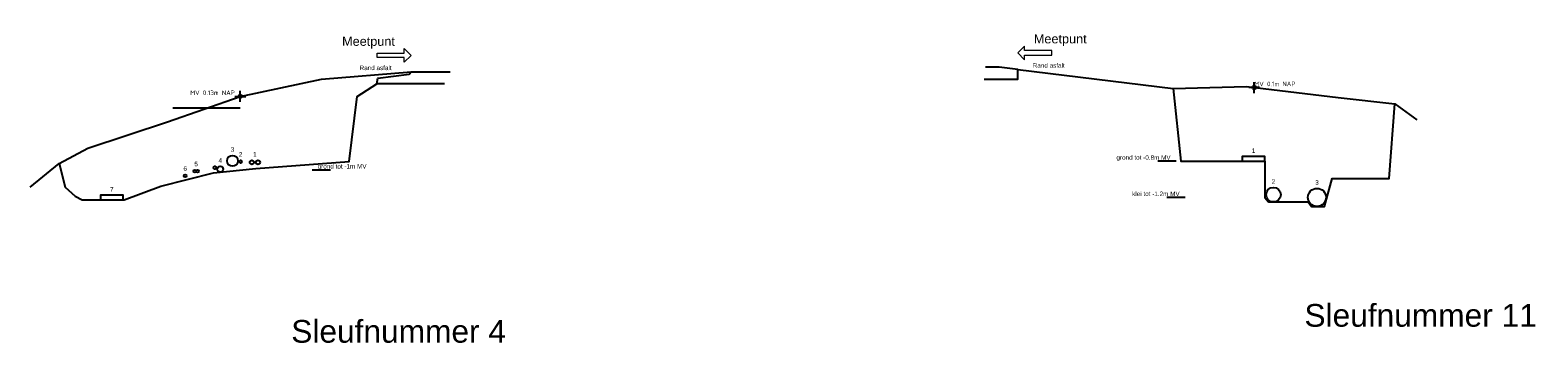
# Model space of a CAD drawing. Extents: x 102676 to 106538, y 417474 to 420545.
# Tile 22 of 112: x 104030.36 to 104046.99, y 418532.03 to 418535.47. Entities that reach past the tile are written whole.
import ezdxf
from ezdxf.enums import TextEntityAlignment as Align

# ---------------------------------------------------------------- set-up
doc = ezdxf.new("R2010")
doc.units = 0
doc.linetypes.add('DGN Style 3', pattern=[14.040647, 10.029034, -4.011614])
doc.layers.get('0').update_dxf_attribs({"lineweight": 25})
doc.layers.add('00-Aslijn', color=5, linetype='DGN Style 3', lineweight=25)
doc.layers.add('00_ARCEER1', color=1, linetype='Continuous', lineweight=25)
doc.layers.add('00_HULP', color=252, linetype='Continuous', lineweight=25, plot=False)
doc.styles.add('NLCS-ISO-ANNOTATIEF-T25', font='NLCS-ISO.ttf', dxfattribs={"height": 2.5})
doc.styles.get("Standard").update_dxf_attribs({"font": 'arial.ttf'})

# ---------------------------------------------------------------- blocks, each defined once
blk = doc.blocks.new('*U76')
at = {"linetype": 'Continuous', "flags": 128}
for points in [[(3, 0), (-3, 0)], [(0, -3), (0, 3)]]:
    blk.add_lwpolyline(points, dxfattribs=at)
at = {"linetype": 'Continuous', "const_width": 1, "flags": 128}
for points in [[(-0.5, 0, -0.414214), (0, 0.5)], [(0.5, 0, -0.414214), (0, -0.5)]]:
    blk.add_lwpolyline(points, format="xyb", dxfattribs=at)
at = {"linetype": 'Continuous'}
blk.add_circle((0, 0), 1, dxfattribs=at)
at = {"linetype": 'Continuous', "style": 'NLCS-ISO-ANNOTATIEF-T25'}
blk.add_attdef('MVNAP', text='', height=0.375, dxfattribs=at).set_placement((3, 0), align=Align.BOTTOM_RIGHT)
blk = doc.blocks.new('NAP_GRONDLAAG')
at = {"color": 0, "linetype": 'ByBlock', "flags": 128}
blk.add_lwpolyline([(0, 0), (-10, 0)], dxfattribs=at)
at = {"linetype": 'Continuous'}
blk.add_attdef('NAP', text='', height=2.5, dxfattribs=at).set_placement((-3, 0), align=Align.BOTTOM_RIGHT)
blk = doc.blocks.new('AFDEKPLAAT')
at = {"color": 0, "linetype": 'ByBlock'}
blk.add_lwpolyline([(-0.5, -1), (0.5, -1), (0.5, 0), (-0.5, 0)], close=True, dxfattribs=at)
blk = doc.blocks.new('ID')
at = {"color": 0, "linetype": 'ByBlock'}
blk.add_attdef('ID', text='', height=50, dxfattribs=at).set_placement((0, 25), align=Align.BOTTOM_CENTER)
blk = doc.blocks.new('WATER')
at = {"color": 0, "linetype": 'ByBlock'}
blk.add_circle((0, -0.5), 0.5, dxfattribs=at)
blk = doc.blocks.new('GAS')
at = {"color": 0, "linetype": 'ByBlock'}
blk.add_circle((0, -0.5), 0.5, dxfattribs=at)
blk = doc.blocks.new('*U59')
at = {"color": 1, "linetype": 'Continuous', "lineweight": 0, "ltscale": 20, "const_width": 0.4, "flags": 128}
blk.add_lwpolyline([(0, -372), (0, 250)], dxfattribs=at)
at = {"layer": '00_ARCEER1', "linetype": 'Continuous', "lineweight": 0, "ltscale": 20, "flags": 128}
blk.add_lwpolyline([(75, 25), (75, 75), (75, 75), (0, 0), (0, 0), (75, -75), (75, -75), (75, -25), (375, -25), (375, 25)], close=True, dxfattribs=at)
at = {"linetype": 'Continuous', "lineweight": 0, "ltscale": 20, "insert": (760, 205), "char_height": 100, "attachment_point": 3}
blk.add_mtext_dynamic_manual_height_columns('{\\C1;Meetpunt}', width=727.09, gutter_width=1250, heights=[0], dxfattribs=at)
blk = doc.blocks.new('*U56')
at = {"color": 0, "linetype": 'ByBlock', "flags": 128}
blk.add_lwpolyline([(0, 0), (10, 0)], dxfattribs=at)
at = {"linetype": 'Continuous'}
blk.add_attdef('NAP', text='', height=2.5, dxfattribs=at).set_placement((3, 0), align=Align.BOTTOM_RIGHT)
blk = doc.blocks.new('GLASVEZEL')
at = {"color": 0, "linetype": 'ByBlock'}
blk.add_circle((0, -0.5), 0.5, dxfattribs=at)
blk = doc.blocks.new('*U55')
at = {"color": 1, "linetype": 'Continuous', "lineweight": 0, "ltscale": 20, "const_width": 0.4, "flags": 128}
blk.add_lwpolyline([(0, -372), (0, 250)], dxfattribs=at)
at = {"layer": '00_ARCEER1', "linetype": 'Continuous', "lineweight": 0, "ltscale": 20, "flags": 128}
blk.add_lwpolyline([(-75, 25), (-75, 75), (-75, 75), (0, 0), (0, 0), (-75, -75), (-75, -75), (-75, -25), (-375, -25), (-375, 25)], close=True, dxfattribs=at)
at = {"linetype": 'Continuous', "lineweight": 0, "ltscale": 20, "insert": (-760, 205), "char_height": 100, "attachment_point": 1}
blk.add_mtext_dynamic_manual_height_columns('{\\C1;Meetpunt}', width=727.09, gutter_width=1250, heights=[0], dxfattribs=at)
blk = doc.blocks.new('*U77')
at = {"linetype": 'Continuous', "flags": 128}
for points in [[(-3, 0), (3, 0)], [(0, -3), (0, 3)]]:
    blk.add_lwpolyline(points, dxfattribs=at)
at = {"linetype": 'Continuous', "const_width": 1, "flags": 128}
for points in [[(-0.5, 0, 0.414214), (0, -0.5)], [(0.5, 0, 0.414214), (0, 0.5)]]:
    blk.add_lwpolyline(points, format="xyb", dxfattribs=at)
at = {"linetype": 'Continuous'}
blk.add_circle((0, 0), 1, dxfattribs=at)
at = {"linetype": 'Continuous', "style": 'NLCS-ISO-ANNOTATIEF-T25'}
blk.add_attdef('MVNAP', text='', height=0.375, dxfattribs=at).set_placement((-3, 0), align=Align.BOTTOM_RIGHT)

msp = doc.modelspace()

# ---------------------------------------------------------------- linework, layer by layer
at = {"color": 251, "ltscale": 20}
msp.add_lwpolyline([(104040.8819, 418534.9338), (104041.2516, 418534.9338), (104041.2516, 418534.9963), (104041.2516, 418535.041), (104041.0466, 418535.0642), (104040.8966, 418535.0642)], dxfattribs=at)
at = {"color": 3, "ltscale": 20, "elevation": 0.2706, "flags": 128}
msp.add_lwpolyline([(104030.3609, 418533.744), (104030.6823, 418534.004), (104030.9987, 418534.174), (104031.8752, 418534.464), (104032.6783, 418534.744), (104033.5727, 418534.934), (104034.5609, 418535.014)], dxfattribs=at)
at = {"ltscale": 20, "elevation": 0.2706, "flags": 128}
msp.add_lwpolyline([(104030.6823, 418534.004), (104030.7469, 418533.744), (104030.8562, 418533.6432), (104030.9359, 418533.604), (104031.3962, 418533.604), (104031.8007, 418533.7552), (104032.3812, 418533.9024), (104032.8499, 418533.9485), (104033.8802, 418534.0282), (104033.9676, 418534.744), (104034.1824, 418534.8836), (104034.1933, 418534.946)], dxfattribs=at)
at = {"color": 251, "ltscale": 20, "elevation": 0.2706}
msp.add_lwpolyline([(104034.9306, 418534.8836), (104034.1824, 418534.8836), (104034.1933, 418534.946), (104034.5395, 418534.9873), (104034.5609, 418535.014), (104034.991, 418535.014)], dxfattribs=at)
at = {"color": 3, "ltscale": 20, "flags": 128}
msp.add_lwpolyline([(104041.2516, 418535.041), (104042.9669, 418534.831), (104043.7753, 418534.851), (104044.784, 418534.731), (104045.4105, 418534.661), (104045.6541, 418534.4858)], dxfattribs=at)
at = {"ltscale": 20, "flags": 128}
msp.add_lwpolyline([(104042.966, 418534.8313), (104043.0495, 418534.031), (104043.9766, 418534.031), (104043.9778, 418533.631), (104044.017, 418533.581), (104044.4551, 418533.581), (104044.4909, 418533.531), (104044.6337, 418533.531), (104044.7206, 418533.8401), (104045.3472, 418533.8401), (104045.4105, 418534.661)], dxfattribs=at)
at = {"layer": '00-Aslijn', "color": 1, "elevation": 0.2706}
msp.add_lwpolyline([(104032.6783, 418534.614), (104031.9327, 418534.614)], dxfattribs=at)

# ---------------------------------------------------------------- block references
at = {"linetype": 'Continuous', "lineweight": 0, "ltscale": 20, "xscale": 0.001, "yscale": 0.001, "zscale": 0.001}
for name, p in [('*U55', (104034.5609, 418535.1958, 0.2706)), ('*U59', (104041.2516, 418535.2228))]:
    msp.add_blockref(name, p, dxfattribs=at)
at = {"ltscale": 20}
ref = msp.add_blockref('*U76', (104043.8593, 418534.841), dxfattribs=dict(at, xscale=0.02, yscale=0.02, zscale=0.02))
ref.add_attrib('MVNAP', 'MV 0.1m NAP', dxfattribs={"linetype": 'Continuous', "height": 0.05, "style": 'NLCS-ISO-ANNOTATIEF-T25'}).set_placement((104044.3143, 418534.841), align=Align.BOTTOM_RIGHT)
ref = msp.add_blockref('*U77', (104032.6783, 418534.744, 0.2706), dxfattribs=dict(at, xscale=0.02, yscale=0.02, zscale=0.02))
ref.add_attrib('MVNAP', 'MV 0.13m NAP', dxfattribs={"linetype": 'Continuous', "height": 0.05, "style": 'NLCS-ISO-ANNOTATIEF-T25'}).set_placement((104032.6183, 418534.744, 0.2706), align=Align.BOTTOM_RIGHT)
for name, p, xscale, yscale, zscale, values in [('ID', (104032.4573, 418533.9734, 0.2706), 0.001, 0.001, 0.001, {'ID': '4'}), ('ID', (104032.5924, 418534.094, 0.2706), 0.001, 0.001, 0.001, {'ID': '3'}), ('ID', (104032.6822, 418534.0395, 0.2706), 0.001, 0.001, 0.001, {'ID': '2'}), ('ID', (104032.8392, 418534.0395, 0.2706), 0.001, 0.001, 0.001, {'ID': '1'}), ('NAP_GRONDLAAG', (104042.9977, 418534.031), 0.02, 0.02, 0.02, {'NAP': 'grond tot -0.8m MV'}), ('ID', (104043.8516, 418534.081), 0.001, 0.001, 0.001, {'ID': '1'}), ('ID', (104032.0709, 418533.884, 0.2706), 0.001, 0.001, 0.001, {'ID': '6'}), ('ID', (104032.1909, 418533.934, 0.2706), 0.001, 0.001, 0.001, {'ID': '5'}), ('ID', (104031.2609, 418533.654, 0.2706), 0.001, 0.001, 0.001, {'ID': '7'}), ('ID', (104044.0716, 418533.741), 0.001, 0.001, 0.001, {'ID': '2'}), ('ID', (104044.5516, 418533.731), 0.001, 0.001, 0.001, {'ID': '3'}), ('NAP_GRONDLAAG', (104043.0977, 418533.631), 0.02, 0.02, 0.02, {'NAP': 'klei tot -1.2m MV'})]:
    msp.add_blockref(name, p, dxfattribs=dict(at, xscale=xscale, yscale=yscale, zscale=zscale)).add_auto_attribs(values)
for name, p, xscale, yscale, zscale in [('GLASVEZEL', (104032.5924, 418534.094, 0.2706), 0.12, 0.12, 0.12), ('AFDEKPLAAT', (104043.8516, 418534.081), 0.25, 0.05, 0.25), ('GLASVEZEL', (104032.1759, 418533.934, 0.2706), 0.03, 0.03, 0.03), ('GLASVEZEL', (104032.2059, 418533.934, 0.2706), 0.03, 0.03, 0.03), ('GLASVEZEL', (104032.3963, 418533.9734, 0.2706), 0.03, 0.03, 0.03), ('GLASVEZEL', (104032.4573, 418533.9734, 0.2706), 0.065, 0.065, 0.065), ('GLASVEZEL', (104032.6822, 418534.0395, 0.2706), 0.03, 0.03, 0.03), ('GLASVEZEL', (104032.8051, 418534.0395, 0.2706), 0.045, 0.045, 0.045), ('GLASVEZEL', (104032.8734, 418534.0395, 0.2706), 0.045, 0.045, 0.045), ('GLASVEZEL', (104032.0709, 418533.884, 0.2706), 0.03, 0.03, 0.03), ('WATER', (104044.0716, 418533.741), 0.16, 0.16, 0.16), ('GAS', (104044.5516, 418533.731), 0.2, 0.2, 0.2), ('AFDEKPLAAT', (104031.2609, 418533.654, 0.2706), 0.25, 0.05, 0.25)]:
    msp.add_blockref(name, p, dxfattribs=dict(at, xscale=xscale, yscale=yscale, zscale=zscale))
ref = msp.add_blockref('*U56', (104033.4727, 418533.934, 0.2706), dxfattribs=dict(at, xscale=0.02, yscale=0.02, zscale=0.02))
ref.add_attrib('NAP', 'grond tot -1m MV', dxfattribs={"linetype": 'Continuous', "height": 0.05}).set_placement((104034.0706, 418533.934, 0.2706), align=Align.BOTTOM_RIGHT)

# ---------------------------------------------------------------- texts
at = {"linetype": 'Continuous', "lineweight": 0, "ltscale": 20, "char_height": 0.05, "attachment_point": 1}
for insert in [(104033.9941, 418535.0829, 0.2706), (104041.417, 418535.1099)]:
    msp.add_mtext_dynamic_manual_height_columns('{\\C1;Rand asfalt}', width=0.546368, gutter_width=1.25, heights=[0.252], dxfattribs=dict(at, insert=insert))
at = {"layer": '00_HULP', "ltscale": 20}
for s, p in [('Sleufnummer 11', (104045.6946, 418532.1317)), ('Sleufnummer 4', (104034.4242, 418531.9557))]:
    msp.add_text(s, height=0.25, dxfattribs=at).set_placement(p, align=Align.BOTTOM_CENTER)

doc.saveas('drawing.dxf')
